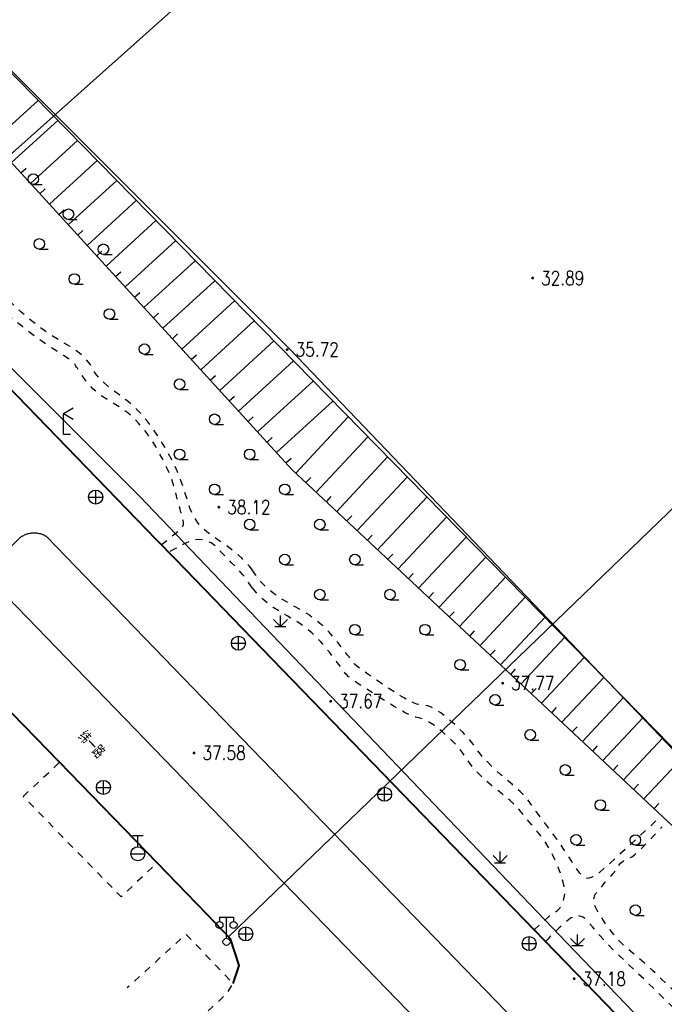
# Model space of a CAD drawing. Extents: x 39508475 to 39522402, y 3783947 to 3795549.
# Tile 248 of 256: x 39521217 to 39521309, y 3788113 to 3788253. Entities that reach past the tile are written whole.
import ezdxf
from ezdxf.enums import TextEntityAlignment as Align

# ---------------------------------------------------------------- set-up
doc = ezdxf.new("R2010")
doc.units = 0
doc.linetypes.add('X6', pattern=[2, 1, -1])
doc.layers.get('0').update_dxf_attribs({"linetype": 'CONTINUOUS'})
doc.layers.add('ASSIST', color=7, linetype='CONTINUOUS', plot=False)
for name, color, linetype in [('DLSS', 4, 'CONTINUOUS'), ('DMTZ', 3, 'CONTINUOUS'), ('GCD', 1, 'CONTINUOUS'), ('JCDL_GXD', 4, 'CONTINUOUS'), ('JCDL_JMDD_F', 231, 'CONTINUOUS'), ('JCDL_JTD_F', 100, 'CONTINUOUS'), ('SXSS', 5, 'CONTINUOUS'), ('ZBTZ', 3, 'CONTINUOUS'), ('ZJ', 7, 'CONTINUOUS'), ('断面线', 2, 'CONTINUOUS')]:
    doc.layers.add(name, color=color, linetype=linetype)
doc.layers.add('TEXTL_ZJ', color=7, linetype='CONTINUOUS', lineweight=0)
doc.styles.add('HZ', font='rs', dxfattribs={"width": 0.8, "bigfont": 'hztxt'})
doc.linetypes.add('1161', pattern='A,0,[149,AAA.SHX,S=0.15,R=0,X=0,Y=0],-1.6', length=1.6)
doc.linetypes.add('X4', pattern='A,0,-1e-09,[149,symbolx.shx,S=0.15,R=0,X=0,Y=0],-1.6', length=1.6)

# ---------------------------------------------------------------- blocks, each defined once
blk = doc.blocks.new('4563000')
at = {"color": 0}
for p, q in [((0, 0), (0, 3)), ((1, 0), (0, 0))]:
    blk.add_line(p, q, dxfattribs=at)
at = {"color": 0, "linetype": 'Continuous', "flags": 128}
for points in [[(0, 3), (1.39, 3.8)], [(0, 3), (1.39, 2.2)]]:
    blk.add_lwpolyline(points, dxfattribs=at)
blk = doc.blocks.new('9330003')
at = {"color": 0}
blk.add_line((0, -0.75), (1.25, -0.75), dxfattribs=at)
blk.add_circle((0, 0), 0.75, dxfattribs=at)
blk = doc.blocks.new('3521000')
at = {"color": 0}
for p, q in [((-1, 3.5), (1, 3.5)), ((0, 0.5), (0, 3.5))]:
    blk.add_line(p, q, dxfattribs=at)
at = {"color": 0, "linetype": 'Continuous', "flags": 128}
for points in [[(-1, 3.5), (-1, 2.9)], [(1, 3.5), (1, 2.9)]]:
    blk.add_lwpolyline(points, dxfattribs=at)
at = {"color": 0}
for centre in [(-1, 2.4), (1, 2.4), (0, 0)]:
    blk.add_circle(centre, 0.5, dxfattribs=at)
blk = doc.blocks.new('5223000')
at = {"color": 0}
for p, q in [((-0.75, 2.6), (0.75, 2.6)), ((0, 1), (0, 2.6)), ((-1, 0), (1, 0))]:
    blk.add_line(p, q, dxfattribs=at)
blk.add_circle((0, 0), 1, dxfattribs=at)
blk = doc.blocks.new('5441000')
at = {"color": 0}
for p, q in [((-1, 0), (1, 0)), ((0, -1), (0, 1))]:
    blk.add_line(p, q, dxfattribs=at)
blk.add_circle((0, 0), 1, dxfattribs=at)
blk = doc.blocks.new('gc124')
for p, q in [((0, 0), (0, 1.6)), ((-1, 1), (0, 0)), ((-0.8, 0), (0.8, 0)), ((0, 0), (1, 1))]:
    blk.add_line(p, q)
blk = doc.blocks.new('gc200')
at = {"const_width": 0.2}
blk.add_lwpolyline([(-0.1, 0, 1), (0.1, 0, 1)], format="xyb", close=True, dxfattribs=at)

msp = doc.modelspace()

# ---------------------------------------------------------------- linework, layer by layer
at = {"layer": 'ASSIST', "linetype": 'X4', "flags": 128}
msp.add_lwpolyline([(39521549.4478, 3787866.94308), (39521485.23082, 3787955.74028), (39521418.15135, 3788036.68452), (39521316.64976, 3788142.38434), (39521202.54916, 3788258.77978), (39521068.85743, 3788396.51837), (39520980.51679, 3788487.63202), (39520896.91066, 3788573.46943), (39520797.87919, 3788675.15176), (39520738.54228, 3788736.60369), (39520681.49925, 3788790.2448)], dxfattribs=at)
at = {"layer": 'DLSS', "linetype": 'Continuous', "lineweight": 40}
for points in [[(39521249.9998, 3788164.77797), (39521239.09351, 3788176.04128), (39521236.30216, 3788178.92401), (39521233.5308, 3788181.78609), (39521170.90981, 3788246.43909), (39521167.46056, 3788250.00009)], [(39521409.57479, 3788000.00009), (39521406.49905, 3788003.17326), (39521405.78975, 3788003.90504), (39521396.79315, 3788013.19333), (39521363.96634, 3788047.08448), (39521362.96819, 3788048.1152), (39521361.38457, 3788049.75046), (39521360.38261, 3788050.78513), (39521329.0848, 3788083.10409), (39521291.81631, 3788121.59258), (39521290.18847, 3788123.27373), (39521249.9998, 3788164.77797)], [(39521247.27381, 3788115.61408), (39521248.15781, 3788118.15809), (39521246.8878, 3788121.98408), (39521243.5158, 3788125.50708), (39521236.4548, 3788132.82209), (39521222.5458, 3788147.14909), (39521210.7008, 3788159.29008)]]:
    msp.add_lwpolyline(points, dxfattribs=at)
at = {"layer": 'DLSS', "linetype": 'X6', "flags": 128}
for points in [[(39521237.03726, 3788178.16484), (39521237.2508, 3788178.33508), (39521239.91452, 3788180.45883), (39521240.03547, 3788180.64498), (39521240.11924, 3788180.79048), (39521240.17062, 3788180.90561), (39521240.19649, 3788181.00262), (39521240.20955, 3788181.09255), (39521240.21278, 3788181.18112), (39521240.20568, 3788181.27648), (39521240.18843, 3788181.38636), (39521240.1675, 3788181.50038), (39521240.1466, 3788181.61129), (39521240.12377, 3788181.72921), (39521240.09719, 3788181.86378), (39521240.06854, 3788182.00095), (39521240.03795, 3788182.12864), (39521240.0024, 3788182.258), (39521239.9592, 3788182.40007), (39521239.91111, 3788182.55472), (39521239.8572, 3788182.73132), (39521239.79195, 3788182.94818), (39521239.7106, 3788183.22096), (39521239.61305, 3788183.56197), (39521239.48698, 3788184.03505), (39521239.31826, 3788184.69525), (39521239.09557, 3788185.5854), (39521238.84895, 3788186.51886), (39521238.59038, 3788187.34168), (39521238.29471, 3788188.12168), (39521237.93923, 3788188.9295), (39521237.55605, 3788189.73801), (39521237.1564, 3788190.52063), (39521236.70157, 3788191.34839), (39521236.15646, 3788192.28936), (39521235.58387, 3788193.22635), (39521235.02584, 3788194.03913), (39521234.43143, 3788194.7935), (39521233.75203, 3788195.55904), (39521233.02666, 3788196.29928), (39521232.25958, 3788196.95864), (39521231.37568, 3788197.59212), (39521230.30748, 3788198.25638), (39521229.25867, 3788198.89604), (39521228.4476, 3788199.43707), (39521227.81797, 3788199.92196), (39521227.30164, 3788200.39684), (39521226.85497, 3788200.85357), (39521226.48691, 3788201.2703), (39521226.16953, 3788201.68269), (39521225.87157, 3788202.1267), (39521225.60159, 3788202.54677), (39521225.38933, 3788202.86924), (39521225.21967, 3788203.11625), (39521225.07473, 3788203.31485), (39521224.95236, 3788203.4808), (39521224.86748, 3788203.60519), (39521224.81522, 3788203.69624), (39521224.7886, 3788203.76433), (39521224.75843, 3788203.83172), (39521224.69281, 3788203.92013), (39521224.58272, 3788204.03955), (39521224.42201, 3788204.19795), (39521224.17616, 3788204.4066), (39521223.74635, 3788204.71478), (39521223.07732, 3788205.15944), (39521222.1294, 3788205.76865), (39521221.14317, 3788206.40363), (39521220.33023, 3788206.94505), (39521219.62882, 3788207.43585), (39521218.96991, 3788207.92226), (39521218.35202, 3788208.38926), (39521217.80469, 3788208.80715), (39521217.28255, 3788209.21096), (39521216.73859, 3788209.63663), (39521216.20351, 3788210.06689), (39521215.71469, 3788210.4879), (39521215.23027, 3788210.93825), (39521214.70805, 3788211.45462), (39521214.19966, 3788211.98789), (39521213.76716, 3788212.50172), (39521213.37636, 3788213.04252), (39521212.99033, 3788213.65497), (39521212.59153, 3788214.27485), (39521212.15277, 3788214.8436), (39521211.62976, 3788215.41015), (39521210.98372, 3788216.02363), (39521210.26945, 3788216.63792), (39521209.4902, 3788217.20752), (39521208.56782, 3788217.782), (39521207.43349, 3788218.41061), (39521206.29056, 3788219.04544), (39521205.33588, 3788219.64326), (39521204.49566, 3788220.25692), (39521203.68866, 3788220.93821), (39521202.92735, 3788221.63789), (39521202.25875, 3788222.32058), (39521201.62797, 3788223.0487), (39521200.97765, 3788223.88171), (39521200.35486, 3788224.70058), (39521199.82743, 3788225.37564), (39521199.35389, 3788225.95816), (39521198.88927, 3788226.50549), (39521198.45836, 3788227.01019), (39521198.11145, 3788227.4326), (39521197.82302, 3788227.80546), (39521197.56371, 3788228.16472), (39521197.30279, 3788228.51476), (39521197.00829, 3788228.85301), (39521196.64994, 3788229.21012), (39521196.20162, 3788229.6155), (39521195.71135, 3788230.02066), (39521195.19544, 3788230.37694), (39521194.60357, 3788230.71364), (39521193.89038, 3788231.06131), (39521193.16597, 3788231.42374), (39521192.53199, 3788231.8158), (39521191.93659, 3788232.27659), (39521191.32543, 3788232.84069), (39521190.73149, 3788233.45673), (39521190.20076, 3788234.11261), (39521189.68882, 3788234.87287), (39521189.15003, 3788235.79528), (39521188.61518, 3788236.72634), (39521188.118, 3788237.51908), (39521187.61514, 3788238.23624), (39521187.06359, 3788238.9455), (39521186.51474, 3788239.61682), (39521186.02206, 3788240.19148), (39521185.54409, 3788240.71525), (39521185.03846, 3788241.23725), (39521184.52441, 3788241.75901), (39521184.0149, 3788242.28191), (39521183.46265, 3788242.85493), (39521182.82323, 3788243.52375), (39521182.1417, 3788244.22744), (39521181.43137, 3788244.93142), (39521180.62347, 3788245.70152), (39521179.65562, 3788246.59923), (39521178.69897, 3788247.49877), (39521177.93314, 3788248.27573), (39521177.3022, 3788248.99268), (39521176.74144, 3788249.7161), (39521176.54092, 3788250.00009)], [(39521249.9998, 3788174.59163), (39521249.61656, 3788175.08879), (39521249.14243, 3788175.61373), (39521248.5538, 3788176.19609), (39521247.90158, 3788176.79507), (39521247.18865, 3788177.38243), (39521246.34339, 3788178.01211), (39521245.30282, 3788178.73528), (39521244.28453, 3788179.44284), (39521243.52292, 3788180.01385), (39521242.96788, 3788180.49049), (39521242.5558, 3788180.92109), (39521242.20119, 3788181.36452), (39521241.86199, 3788181.88939), (39521241.50776, 3788182.55141), (39521241.10904, 3788183.39737), (39521240.41355, 3788185.60819), (39521239.84673, 3788187.2843), (39521239.36616, 3788188.53849), (39521238.9238, 3788189.51108), (39521238.49039, 3788190.36984), (39521238.04344, 3788191.19655), (39521237.54007, 3788192.06584), (39521236.94108, 3788193.04957), (39521236.31855, 3788194.02955), (39521235.72677, 3788194.88473), (39521235.11297, 3788195.68481), (39521234.4258, 3788196.50308), (39521233.70457, 3788197.29938), (39521232.96283, 3788198.01695), (39521232.12959, 3788198.71639), (39521231.1398, 3788199.45949), (39521230.16893, 3788200.17741), (39521229.40674, 3788200.78226), (39521228.7991, 3788201.3213), (39521228.28181, 3788201.84609), (39521227.83854, 3788202.33742), (39521227.5089, 3788202.75081), (39521227.27139, 3788203.11851), (39521227.09852, 3788203.47573), (39521226.92475, 3788203.82888), (39521226.68386, 3788204.18126), (39521226.34781, 3788204.56573), (39521225.89481, 3788205.01309), (39521225.36611, 3788205.48255), (39521224.74578, 3788205.95003), (39521223.96835, 3788206.45908), (39521222.97857, 3788207.05051), (39521221.97444, 3788207.64544), (39521221.14313, 3788208.16763), (39521220.42114, 3788208.65991), (39521219.73781, 3788209.16708), (39521219.10025, 3788209.65924), (39521218.5502, 3788210.09514), (39521218.0434, 3788210.51091), (39521217.53282, 3788210.94399), (39521217.03407, 3788211.37849), (39521216.57176, 3788211.79961), (39521216.10567, 3788212.24559), (39521215.59581, 3788212.75309), (39521215.09664, 3788213.27227), (39521214.6707, 3788213.76213), (39521214.28418, 3788214.26606), (39521213.90071, 3788214.82651), (39521213.50355, 3788215.39554), (39521213.0656, 3788215.93169), (39521212.5426, 3788216.48239), (39521211.8958, 3788217.09408), (39521211.17298, 3788217.72143), (39521210.36448, 3788218.3309), (39521209.38771, 3788218.97799), (39521208.17105, 3788219.71575), (39521206.9503, 3788220.45902), (39521205.95818, 3788221.12681), (39521205.12069, 3788221.77534), (39521204.3538, 3788222.46208), (39521203.65381, 3788223.14783), (39521203.0676, 3788223.7926), (39521202.54972, 3788224.45329), (39521202.05026, 3788225.18575), (39521201.57282, 3788225.90437), (39521201.13762, 3788226.51305), (39521200.70746, 3788227.05965), (39521200.2448, 3788227.59609), (39521199.79452, 3788228.09955), (39521199.41084, 3788228.52231), (39521199.06337, 3788228.89724), (39521198.71936, 3788229.26036), (39521198.37069, 3788229.61731), (39521198.00577, 3788229.96908), (39521197.58917, 3788230.34811), (39521197.08881, 3788230.78509), (39521196.55043, 3788231.23049), (39521195.99106, 3788231.64119), (39521195.3567, 3788232.05273), (39521194.59823, 3788232.50058), (39521193.83446, 3788232.96231), (39521193.1802, 3788233.42597), (39521192.58329, 3788233.93506), (39521191.98781, 3788234.53009), (39521191.4231, 3788235.15833), (39521190.94173, 3788235.79208), (39521190.50555, 3788236.49104), (39521190.07345, 3788237.31063), (39521189.6455, 3788238.13526), (39521189.22487, 3788238.85313), (39521188.77286, 3788239.52258), (39521188.2528, 3788240.20509), (39521187.7215, 3788240.86206), (39521187.2273, 3788241.43555), (39521186.72704, 3788241.97234), (39521186.17797, 3788242.52155), (39521185.61877, 3788243.07028), (39521185.08044, 3788243.60525), (39521184.51438, 3788244.17532), (39521183.87381, 3788244.82708), (39521183.20134, 3788245.50236), (39521182.51551, 3788246.1608), (39521181.75112, 3788246.86255), (39521180.84809, 3788247.66493), (39521179.95822, 3788248.46747), (39521179.2432, 3788249.16976), (39521178.65055, 3788249.82923), (39521178.51657, 3788250.00009)], [(39521249.9998, 3788172.03176), (39521249.89646, 3788172.16032), (39521249.47249, 3788172.77796), (39521249.05829, 3788173.3903), (39521248.63917, 3788173.93742), (39521248.17557, 3788174.46508), (39521247.63081, 3788175.02035), (39521247.06617, 3788175.58009), (39521246.52792, 3788176.12455), (39521245.9679, 3788176.70337), (39521245.33941, 3788177.36393), (39521244.70703, 3788177.98689), (39521244.1324, 3788178.4245), (39521243.56656, 3788178.70245), (39521242.95998, 3788178.85685), (39521242.33332, 3788178.91525), (39521241.69209, 3788178.83266), (39521240.97517, 3788178.58979), (39521240.12638, 3788178.17782), (39521239.32413, 3788177.75406), (39521238.78202, 3788177.46692), (39521238.4707, 3788177.30077), (39521238.3458, 3788177.23208), (39521238.29075, 3788177.1975), (39521238.24176, 3788177.15944), (39521238.19475, 3788177.11406), (39521238.1455, 3788177.05798)], [(39521307.5608, 3788138.79108), (39521303.64629, 3788135.161), (39521300.99311, 3788132.73877), (39521299.45673, 3788131.39706), (39521298.81981, 3788130.93809), (39521298.53407, 3788130.81215), (39521298.31663, 3788130.72116), (39521298.15274, 3788130.65951), (39521298.02421, 3788130.61963), (39521297.89988, 3788130.60074), (39521297.7518, 3788130.61792), (39521297.56417, 3788130.67573), (39521297.3238, 3788130.77608), (39521297.036, 3788130.96878), (39521296.67024, 3788131.37341), (39521296.18597, 3788132.04515), (39521295.55033, 3788133.0218), (39521294.89926, 3788134.03932), (39521294.35705, 3788134.86455), (39521293.88193, 3788135.55884), (39521293.4278, 3788136.19209), (39521292.99713, 3788136.78084), (39521292.61012, 3788137.30799), (39521292.23417, 3788137.81777), (39521291.83599, 3788138.35552), (39521291.44941, 3788138.87599), (39521291.11706, 3788139.32089), (39521290.81233, 3788139.72558), (39521290.5068, 3788140.12808), (39521290.22161, 3788140.50501), (39521289.99326, 3788140.81371), (39521289.80507, 3788141.07741), (39521289.63774, 3788141.3223), (39521289.46392, 3788141.56833), (39521289.25135, 3788141.83628), (39521288.97699, 3788142.15297), (39521288.62181, 3788142.54209), (39521288.20642, 3788142.97271), (39521287.70593, 3788143.44532), (39521287.06658, 3788144.00753), (39521286.24367, 3788144.7011), (39521285.40602, 3788145.40929), (39521284.71127, 3788146.02644), (39521284.10622, 3788146.60274), (39521283.53181, 3788147.19108), (39521282.99777, 3788147.76671), (39521282.54436, 3788148.29526), (39521282.13581, 3788148.82227), (39521281.73342, 3788149.39339), (39521281.33532, 3788149.95754), (39521280.94283, 3788150.45839), (39521280.51973, 3788150.93756), (39521280.0318, 3788151.43808), (39521279.52755, 3788151.93219), (39521279.04316, 3788152.38729), (39521278.53498, 3788152.84272), (39521277.96093, 3788153.33778), (39521277.38753, 3788153.81334), (39521276.8818, 3788154.19549), (39521276.40202, 3788154.5123), (39521275.9048, 3788154.79609), (39521275.42626, 3788155.03866), (39521275.01663, 3788155.20069), (39521274.64329, 3788155.29071), (39521274.27125, 3788155.32196), (39521273.88865, 3788155.35583), (39521273.47565, 3788155.45569), (39521272.99118, 3788155.63628), (39521272.3988, 3788155.90708), (39521271.69974, 3788156.27117), (39521270.81464, 3788156.8021), (39521269.64552, 3788157.56319), (39521268.11292, 3788158.60272), (39521266.6144, 3788159.63442), (39521265.57322, 3788160.36608), (39521264.9296, 3788160.84148), (39521264.5978, 3788161.12109), (39521264.40273, 3788161.31186), (39521264.27258, 3788161.4536), (39521264.2005, 3788161.55552), (39521264.17589, 3788161.62946), (39521264.15431, 3788161.70482), (39521264.09366, 3788161.8121), (39521263.98507, 3788161.96394), (39521263.8228, 3788162.17009), (39521263.60609, 3788162.44122), (39521263.29306, 3788162.83714), (39521262.84657, 3788163.40508), (39521262.23815, 3788164.18105), (39521261.58374, 3788164.99186), (39521260.96449, 3788165.69061), (39521260.32541, 3788166.33343), (39521259.6128, 3788166.98008), (39521258.85236, 3788167.61241), (39521258.0336, 3788168.20144), (39521257.07523, 3788168.79866), (39521255.90506, 3788169.45505), (39521254.73896, 3788170.10826), (39521253.79595, 3788170.69355), (39521253.00617, 3788171.26004), (39521252.2898, 3788171.85809), (39521251.6482, 3788172.44605), (39521251.13924, 3788172.97467), (39521250.72623, 3788173.48847), (39521250.36622, 3788174.03297), (39521250.01112, 3788174.57694), (39521249.9998, 3788174.59163)], [(39521290.18847, 3788123.27373), (39521291.04477, 3788124.04375), (39521291.67077, 3788124.6039), (39521292.1061, 3788124.98932), (39521292.40281, 3788125.24655), (39521292.64092, 3788125.44527), (39521292.85616, 3788125.61097), (39521293.06679, 3788125.75642), (39521293.29133, 3788125.89574), (39521293.50723, 3788126.03501), (39521293.68539, 3788126.18034), (39521293.83934, 3788126.34579), (39521293.98424, 3788126.54415), (39521294.1162, 3788126.75129), (39521294.22158, 3788126.94978), (39521294.30806, 3788127.15745), (39521294.38452, 3788127.39155), (39521294.45069, 3788127.63139), (39521294.49851, 3788127.86063), (39521294.53093, 3788128.09982), (39521294.55194, 3788128.36888), (39521294.56162, 3788128.64306), (39521294.55154, 3788128.90149), (39521294.51914, 3788129.16704), (39521294.4633, 3788129.4621), (39521294.39558, 3788129.76806), (39521294.31856, 3788130.07453), (39521294.22427, 3788130.4102), (39521294.10588, 3788130.80186), (39521293.9695, 3788131.2234), (39521293.80762, 3788131.67133), (39521293.60303, 3788132.18966), (39521293.3413, 3788132.81784), (39521293.06291, 3788133.45779), (39521292.7958, 3788134.02033), (39521292.51592, 3788134.55168), (39521292.20006, 3788135.10011), (39521291.86702, 3788135.64244), (39521291.52261, 3788136.15089), (39521291.13371, 3788136.67021), (39521290.67009, 3788137.24443), (39521290.20731, 3788137.80474), (39521289.82151, 3788138.2718), (39521289.48296, 3788138.68164), (39521289.15883, 3788139.07397), (39521288.8605, 3788139.4348), (39521288.61881, 3788139.72631), (39521288.41582, 3788139.97006), (39521288.23106, 3788140.19073), (39521288.04049, 3788140.41125), (39521287.8157, 3788140.65445), (39521287.53284, 3788140.94494), (39521287.17191, 3788141.3042), (39521286.75619, 3788141.70031), (39521286.2676, 3788142.12917), (39521285.6545, 3788142.63354), (39521284.87337, 3788143.25128), (39521284.07856, 3788143.88508), (39521283.41409, 3788144.4498), (39521282.82856, 3788144.99256), (39521282.2654, 3788145.56191), (39521281.73683, 3788146.13017), (39521281.28116, 3788146.66889), (39521280.8618, 3788147.22597), (39521280.43976, 3788147.84815), (39521280.02498, 3788148.4618), (39521279.63284, 3788148.98682), (39521279.22856, 3788149.46503), (39521278.77814, 3788149.94126), (39521278.32397, 3788150.39685), (39521277.90567, 3788150.7975), (39521277.48707, 3788151.17617), (39521277.03203, 3788151.56721), (39521276.57714, 3788151.94184), (39521276.15909, 3788152.25887), (39521275.74183, 3788152.54322), (39521275.28925, 3788152.82191), (39521274.84426, 3788153.07384), (39521274.45546, 3788153.2577), (39521274.09115, 3788153.38509), (39521273.71799, 3788153.4713), (39521273.33065, 3788153.56166), (39521272.91308, 3788153.7047), (39521272.42379, 3788153.91807), (39521271.82594, 3788154.2149), (39521271.1192, 3788154.59476), (39521270.22094, 3788155.11995), (39521269.03152, 3788155.85149), (39521267.47025, 3788156.83692), (39521265.93701, 3788157.81743), (39521264.85289, 3788158.53047), (39521264.15337, 3788159.02075), (39521263.74889, 3788159.3475), (39521263.48174, 3788159.59348), (39521263.29799, 3788159.78039), (39521263.18732, 3788159.92087), (39521263.13463, 3788160.03057), (39521263.08673, 3788160.14208), (39521262.99407, 3788160.28939), (39521262.84432, 3788160.48918), (39521262.62887, 3788160.75475), (39521262.36384, 3788161.08028), (39521262.02787, 3788161.50524), (39521261.58375, 3788162.07752), (39521261.00131, 3788162.83537), (39521260.37951, 3788163.62272), (39521259.78757, 3788164.30577), (39521259.17263, 3788164.9398), (39521258.4833, 3788165.58329), (39521257.75074, 3788166.21284), (39521256.97342, 3788166.79454), (39521256.07504, 3788167.37881), (39521254.98715, 3788168.01594), (39521253.90122, 3788168.65162), (39521253.01017, 3788169.23046), (39521252.24671, 3788169.80191), (39521251.53521, 3788170.41588), (39521250.88512, 3788171.02818), (39521250.35226, 3788171.59334), (39521249.9998, 3788172.03176)], [(39521217.33781, 3788142.28709), (39521222.5458, 3788147.14909), (39521236.4548, 3788132.82209), (39521231.3048, 3788127.97608), (39521217.33781, 3788142.28709)], [(39521361.38457, 3788049.75046), (39521363.17214, 3788051.50441), (39521364.4477, 3788052.7914), (39521365.28846, 3788053.69344), (39521365.80002, 3788054.31761), (39521366.17926, 3788054.82124), (39521366.5231, 3788055.27058), (39521366.86077, 3788055.70317), (39521367.22192, 3788056.15764), (39521367.54518, 3788056.60373), (39521367.74059, 3788057.00485), (39521367.81593, 3788057.39479), (39521367.7868, 3788057.80808), (39521367.68573, 3788058.21451), (39521367.49087, 3788058.57868), (39521367.17632, 3788058.93116), (39521366.72398, 3788059.30327), (39521366.22973, 3788059.66679), (39521365.75775, 3788059.987), (39521365.26576, 3788060.29027), (39521364.7128, 3788060.60408), (39521364.11941, 3788060.89591), (39521363.47561, 3788061.11661), (39521362.71711, 3788061.28097), (39521361.78709, 3788061.40747), (39521360.84271, 3788061.53884), (39521360.03033, 3788061.72151), (39521359.28485, 3788061.97674), (39521358.5368, 3788062.32109), (39521357.81918, 3788062.70137), (39521357.18801, 3788063.09153), (39521356.59136, 3788063.52884), (39521355.9751, 3788064.04752), (39521355.36367, 3788064.58587), (39521354.78519, 3788065.09708), (39521354.18829, 3788065.6267), (39521353.52281, 3788066.21908), (39521352.8469, 3788066.83328), (39521352.21085, 3788067.44483), (39521351.55847, 3788068.11066), (39521350.83466, 3788068.88418), (39521350.11321, 3788069.66188), (39521349.46968, 3788070.34346), (39521348.85032, 3788070.98471), (39521348.1998, 3788071.64409), (39521347.5618, 3788072.28649), (39521346.98946, 3788072.86398), (39521346.43465, 3788073.4252), (39521345.84813, 3788074.01986), (39521345.26552, 3788074.60716), (39521344.72538, 3788075.14074), (39521344.18071, 3788075.66605), (39521343.5848, 3788076.22909), (39521342.9815, 3788076.78004), (39521342.40905, 3788077.25991), (39521341.81647, 3788077.70772), (39521341.15411, 3788078.16457), (39521340.50493, 3788078.62912), (39521339.96189, 3788079.10582), (39521339.48292, 3788079.64021), (39521339.02181, 3788080.27409), (39521338.59107, 3788080.9559), (39521338.22618, 3788081.6703), (39521337.89844, 3788082.48674), (39521337.57672, 3788083.46801), (39521337.28679, 3788084.43236), (39521337.07843, 3788085.18525), (39521336.93886, 3788085.7797), (39521336.8508, 3788086.27908), (39521336.80037, 3788086.71513), (39521336.8021, 3788087.07176), (39521336.86043, 3788087.37576), (39521336.97612, 3788087.6574), (39521337.0863, 3788087.92699), (39521337.12394, 3788088.18574), (39521337.08663, 3788088.45694), (39521336.97681, 3788088.76308), (39521336.81585, 3788089.07193), (39521336.58648, 3788089.35331), (39521336.26165, 3788089.63125), (39521335.82054, 3788089.93004), (39521335.36725, 3788090.22459), (39521334.9967, 3788090.48662), (39521334.68102, 3788090.73794), (39521334.3888, 3788091.00109), (39521334.12015, 3788091.25875), (39521333.89298, 3788091.48946), (39521333.68946, 3788091.71256), (39521333.49023, 3788091.94791), (39521333.2922, 3788092.17991), (39521333.09319, 3788092.39046), (39521332.87452, 3788092.59747), (39521332.6188, 3788092.81908), (39521332.35724, 3788093.03279), (39521332.11664, 3788093.21009), (39521331.87623, 3788093.36457), (39521331.61523, 3788093.51131), (39521331.34261, 3788093.6658), (39521331.05857, 3788093.84942), (39521330.73562, 3788094.08173), (39521330.34881, 3788094.37909), (39521329.91578, 3788094.72255), (39521329.41923, 3788095.12799), (39521328.80754, 3788095.63837), (39521328.03662, 3788096.28984), (39521327.25037, 3788096.96758), (39521326.58115, 3788097.57665), (39521325.976, 3788098.16834), (39521325.3778, 3788098.79508), (39521324.81039, 3788099.42228), (39521324.32087, 3788100.01569), (39521323.86989, 3788100.628), (39521323.41557, 3788101.31068), (39521322.9606, 3788101.99741), (39521322.5072, 3788102.62496), (39521322.01314, 3788103.24714), (39521321.43881, 3788103.91808), (39521320.83459, 3788104.59763), (39521320.22831, 3788105.2521), (39521319.56313, 3788105.9406), (39521318.78605, 3788106.72002), (39521318.01607, 3788107.47995), (39521317.37753, 3788108.09527), (39521316.82153, 3788108.61161), (39521316.2938, 3788109.08108), (39521315.80121, 3788109.50365), (39521315.37719, 3788109.84386), (39521314.98773, 3788110.12675), (39521314.59658, 3788110.38109), (39521314.21558, 3788110.62681), (39521313.86421, 3788110.87733), (39521313.51207, 3788111.15644), (39521313.1288, 3788111.48609), (39521312.75038, 3788111.8264), (39521312.41644, 3788112.14556), (39521312.09942, 3788112.47166), (39521311.77065, 3788112.83234), (39521311.44122, 3788113.19724), (39521311.12176, 3788113.5392), (39521310.78322, 3788113.88828), (39521310.3978, 3788114.27409), (39521310.00596, 3788114.66174), (39521309.64326, 3788115.01769), (39521309.27821, 3788115.3726), (39521308.87944, 3788115.75723), (39521308.46776, 3788116.15253), (39521308.05419, 3788116.54758), (39521307.59992, 3788116.97926), (39521307.0688, 3788117.48209), (39521306.4937, 3788118.01711), (39521305.87422, 3788118.56968), (39521305.14884, 3788119.19288), (39521304.26293, 3788119.9352), (39521303.37931, 3788120.68874), (39521302.66252, 3788121.35407), (39521302.05925, 3788121.98614), (39521301.5088, 3788122.64208), (39521300.99635, 3788123.29609), (39521300.53579, 3788123.92095), (39521300.08836, 3788124.57267), (39521299.61439, 3788125.30549), (39521299.18426, 3788126.01577), (39521298.90147, 3788126.58286), (39521298.75165, 3788127.048), (39521298.7118, 3788127.45909), (39521298.73083, 3788127.82645), (39521298.80214, 3788128.12734), (39521298.93668, 3788128.38441), (39521299.14127, 3788128.62321), (39521299.36178, 3788128.85182), (39521299.55609, 3788129.07068), (39521299.74021, 3788129.29943), (39521299.9308, 3788129.55709), (39521300.124, 3788129.81747), (39521300.31788, 3788130.05646), (39521300.53063, 3788130.29465), (39521300.77918, 3788130.55268), (39521301.02664, 3788130.80676), (39521301.23527, 3788131.03015), (39521301.4214, 3788131.2412), (39521301.60281, 3788131.45909), (39521301.7717, 3788131.67133), (39521301.91081, 3788131.86115), (39521302.0307, 3788132.04445), (39521302.1432, 3788132.23758), (39521302.25667, 3788132.42641), (39521302.38025, 3788132.59362), (39521302.52633, 3788132.75306), (39521302.70581, 3788132.91909), (39521302.895, 3788133.07454), (39521303.07756, 3788133.19424), (39521303.27, 3788133.28644), (39521303.4882, 3788133.3612), (39521303.71688, 3788133.44231), (39521303.9487, 3788133.55838), (39521304.20558, 3788133.72313), (39521304.50781, 3788133.94709), (39521304.93942, 3788134.32271), (39521305.68225, 3788135.05702), (39521306.83122, 3788136.24806), (39521308.4548, 3788137.96409)], [(39521360.38261, 3788050.78513), (39521362.2782, 3788052.67218), (39521363.593, 3788054.0047), (39521364.40225, 3788054.86175), (39521364.81416, 3788055.35339), (39521365.06786, 3788055.69212), (39521365.28289, 3788055.97488), (39521365.47619, 3788056.22351), (39521365.6661, 3788056.46207), (39521365.8303, 3788056.69105), (39521365.92705, 3788056.90369), (39521365.95986, 3788057.11852), (39521365.93642, 3788057.35393), (39521365.87415, 3788057.58625), (39521365.76116, 3788057.78946), (39521365.58272, 3788057.98018), (39521365.32838, 3788058.17582), (39521365.04369, 3788058.36997), (39521364.75123, 3788058.55511), (39521364.42303, 3788058.7478), (39521364.03346, 3788058.96412), (39521363.5819, 3788059.17935), (39521363.02089, 3788059.36798), (39521362.28901, 3788059.54545), (39521361.336, 3788059.72793), (39521360.35401, 3788059.92485), (39521359.51333, 3788060.15653), (39521358.74695, 3788060.44746), (39521357.98305, 3788060.81829), (39521357.24772, 3788061.22298), (39521356.58864, 3788061.64105), (39521355.95046, 3788062.11269), (39521355.27648, 3788062.67457), (39521354.60668, 3788063.25783), (39521353.98421, 3788063.80976), (39521353.35477, 3788064.37938), (39521352.66452, 3788065.01455), (39521351.96917, 3788065.67297), (39521351.32058, 3788066.32992), (39521350.66197, 3788067.04666), (39521349.9372, 3788067.88058), (39521349.21845, 3788068.71562), (39521348.58243, 3788069.43662), (39521347.97649, 3788070.10159), (39521347.346, 3788070.77222), (39521346.73407, 3788071.41811), (39521346.1978, 3788071.99014), (39521345.6933, 3788072.53573), (39521345.17456, 3788073.104), (39521344.65584, 3788073.6624), (39521344.15137, 3788074.17091), (39521343.61518, 3788074.67298), (39521343.00336, 3788075.21245), (39521342.36851, 3788075.73643), (39521341.74586, 3788076.18034), (39521341.07821, 3788076.57908), (39521340.3113, 3788076.97053), (39521339.5516, 3788077.37479), (39521338.91103, 3788077.82164), (39521338.33951, 3788078.35632), (39521337.78242, 3788079.01837), (39521337.25317, 3788079.75678), (39521336.78617, 3788080.57826), (39521336.34287, 3788081.56639), (39521335.8832, 3788082.79389), (39521335.46634, 3788083.9982), (39521335.1838, 3788084.89922), (39521335.0202, 3788085.55629), (39521334.95239, 3788086.04466), (39521334.93846, 3788086.44286), (39521334.97718, 3788086.76132), (39521335.07649, 3788087.02326), (39521335.24039, 3788087.25559), (39521335.40038, 3788087.47361), (39521335.48508, 3788087.68181), (39521335.49622, 3788087.89884), (39521335.44033, 3788088.14279), (39521335.34535, 3788088.38303), (39521335.20967, 3788088.58613), (39521335.01728, 3788088.76805), (39521334.75585, 3788088.94608), (39521334.47297, 3788089.12644), (39521334.20003, 3788089.31705), (39521333.91234, 3788089.53657), (39521333.58616, 3788089.80178), (39521333.23602, 3788090.08708), (39521332.85834, 3788090.38207), (39521332.41554, 3788090.71512), (39521331.87433, 3788091.1121), (39521331.31251, 3788091.52498), (39521330.79233, 3788091.91774), (39521330.2686, 3788092.32542), (39521329.69633, 3788092.78211), (39521329.10921, 3788093.25294), (39521328.52969, 3788093.71373), (39521327.90423, 3788094.20671), (39521327.18228, 3788094.77204), (39521326.45689, 3788095.35193), (39521325.81853, 3788095.89963), (39521325.21467, 3788096.46368), (39521324.59054, 3788097.09156), (39521323.98452, 3788097.73502), (39521323.4487, 3788098.35754), (39521322.93875, 3788099.01559), (39521322.40867, 3788099.76332), (39521321.88098, 3788100.51503), (39521321.38004, 3788101.18805), (39521320.86123, 3788101.83882), (39521320.28109, 3788102.52524), (39521319.68817, 3788103.21015), (39521319.12137, 3788103.85528), (39521318.52987, 3788104.51765), (39521317.86444, 3788105.25316), (39521317.20561, 3788105.96906), (39521316.63885, 3788106.55777), (39521316.11876, 3788107.06387), (39521315.59687, 3788107.53734), (39521315.09648, 3788107.96806), (39521314.65712, 3788108.31358), (39521314.24274, 3788108.59922), (39521313.81563, 3788108.85417), (39521313.39486, 3788109.10246), (39521313.00421, 3788109.36302), (39521312.60966, 3788109.66122), (39521312.17742, 3788110.01997), (39521311.75351, 3788110.38901), (39521311.39027, 3788110.72589), (39521311.05872, 3788111.05944), (39521310.72781, 3788111.41873), (39521310.38219, 3788111.79723), (39521309.99538, 3788112.20292), (39521309.52784, 3788112.67595), (39521308.94531, 3788113.25206), (39521308.26145, 3788113.91998), (39521307.41333, 3788114.73782), (39521306.30823, 3788115.7943), (39521304.87016, 3788117.16258), (39521303.42794, 3788118.53715), (39521302.30725, 3788119.61722), (39521301.42972, 3788120.47957), (39521300.70112, 3788121.21521), (39521300.06037, 3788121.88099), (39521299.51275, 3788122.481), (39521299.01472, 3788123.06594), (39521298.51951, 3788123.68746), (39521298.05953, 3788124.26101), (39521297.69383, 3788124.6658), (39521297.39597, 3788124.92582), (39521297.13507, 3788125.0745), (39521296.90436, 3788125.16995), (39521296.71985, 3788125.23002), (39521296.56808, 3788125.25743), (39521296.43346, 3788125.25703), (39521296.29932, 3788125.24049), (39521296.14933, 3788125.2073), (39521295.96819, 3788125.15301), (39521295.7426, 3788125.0745), (39521295.48115, 3788124.9545), (39521295.16534, 3788124.74432), (39521294.7612, 3788124.41694), (39521294.2405, 3788123.95296), (39521293.7229, 3788123.48042), (39521293.33038, 3788123.12088), (39521293.03651, 3788122.85), (39521292.80844, 3788122.63767), (39521292.59981, 3788122.43728), (39521292.37897, 3788122.21126), (39521292.12429, 3788121.93637), (39521291.81631, 3788121.59258)], [(39521239.32612, 3788107.62201), (39521246.3668, 3788114.16308), (39521247.27181, 3788115.61208), (39521240.5588, 3788122.64109), (39521232.17623, 3788114.99048)]]:
    msp.add_lwpolyline(points, dxfattribs=at)
at = {"layer": 'DMTZ', "linetype": 'Continuous'}
for p, q in [((39521212.98794, 3788235.59201), (39521219.47165, 3788241.51693)), ((39521215.68627, 3788232.6392), (39521222.2735, 3788238.65873)), ((39521218.38459, 3788229.6864), (39521225.07535, 3788235.80053)), ((39521221.08291, 3788226.7336), (39521227.8772, 3788232.94233)), ((39521217.03543, 3788231.1628), (39521217.77363, 3788231.83738)), ((39521223.78124, 3788223.78079), (39521230.67905, 3788230.08413)), ((39521219.73375, 3788228.21), (39521220.47195, 3788228.88458)), ((39521226.47956, 3788220.82799), (39521233.48089, 3788227.22593)), ((39521222.43207, 3788225.25719), (39521223.17028, 3788225.93177)), ((39521229.17788, 3788217.87518), (39521236.28274, 3788224.36773)), ((39521225.1304, 3788222.30439), (39521225.8686, 3788222.97897)), ((39521231.87621, 3788214.92238), (39521239.08459, 3788221.50953)), ((39521227.82872, 3788219.35159), (39521228.56692, 3788220.02617)), ((39521234.57453, 3788211.96958), (39521241.88644, 3788218.65133)), ((39521230.52705, 3788216.39878), (39521231.26525, 3788217.07336)), ((39521237.27285, 3788209.01677), (39521244.68829, 3788215.79313)), ((39521233.22537, 3788213.44598), (39521233.96357, 3788214.12056)), ((39521239.97118, 3788206.06397), (39521247.49014, 3788212.93493)), ((39521235.92369, 3788210.49317), (39521236.66189, 3788211.16776)), ((39521242.6695, 3788203.11117), (39521250.29199, 3788210.07673)), ((39521238.62202, 3788207.54037), (39521239.36022, 3788208.21495)), ((39521245.36783, 3788200.15836), (39521253.09384, 3788207.21853)), ((39521241.32034, 3788204.58757), (39521242.05854, 3788205.26215)), ((39521248.06615, 3788197.20556), (39521255.89568, 3788204.36033)), ((39521244.01866, 3788201.63476), (39521244.75686, 3788202.30934)), ((39521250.76447, 3788194.25275), (39521258.69753, 3788201.50212)), ((39521246.71699, 3788198.68196), (39521247.45519, 3788199.35654)), ((39521253.4628, 3788191.29995), (39521261.49938, 3788198.64392)), ((39521249.41531, 3788195.72916), (39521250.15351, 3788196.40374)), ((39521256.20353, 3788188.38905), (39521263.70123, 3788196.39779)), ((39521252.11363, 3788192.77635), (39521252.85184, 3788193.45093)), ((39521259.12358, 3788185.65532), (39521266.50394, 3788193.53872)), ((39521254.81196, 3788189.82355), (39521255.55016, 3788190.49813)), ((39521262.04364, 3788182.92159), (39521269.30664, 3788190.67964)), ((39521257.66356, 3788187.02218), (39521258.34699, 3788187.7522)), ((39521264.9637, 3788180.18787), (39521272.10935, 3788187.82056)), ((39521260.58361, 3788184.28846), (39521261.26704, 3788185.01847)), ((39521267.88376, 3788177.45414), (39521274.91206, 3788184.96149)), ((39521263.50367, 3788181.55473), (39521264.1871, 3788182.28474)), ((39521270.80382, 3788174.72041), (39521277.71476, 3788182.10241)), ((39521266.42373, 3788178.821), (39521267.10716, 3788179.55102)), ((39521273.72387, 3788171.98669), (39521280.51747, 3788179.24334)), ((39521269.34379, 3788176.08728), (39521270.02722, 3788176.81729)), ((39521276.64393, 3788169.25296), (39521283.32018, 3788176.38426)), ((39521272.26385, 3788173.35355), (39521272.94728, 3788174.08356)), ((39521279.56399, 3788166.51923), (39521286.12289, 3788173.52518)), ((39521275.1839, 3788170.61982), (39521275.86734, 3788171.34984)), ((39521282.48405, 3788163.78551), (39521288.92559, 3788170.66611)), ((39521278.10396, 3788167.8861), (39521278.78739, 3788168.61611)), ((39521285.40411, 3788161.05178), (39521291.7283, 3788167.80703)), ((39521281.02402, 3788165.15237), (39521281.70745, 3788165.88238)), ((39521288.32417, 3788158.31805), (39521294.53101, 3788164.94795)), ((39521283.94408, 3788162.41864), (39521284.62751, 3788163.14866)), ((39521291.24422, 3788155.58433), (39521297.33371, 3788162.08888)), ((39521286.86414, 3788159.68492), (39521287.54757, 3788160.41493)), ((39521294.16428, 3788152.8506), (39521300.13642, 3788159.2298)), ((39521289.78419, 3788156.95119), (39521290.46763, 3788157.6812)), ((39521297.08434, 3788150.11687), (39521302.93913, 3788156.37073)), ((39521292.70425, 3788154.21746), (39521293.38768, 3788154.94748)), ((39521300.0044, 3788147.38315), (39521305.74183, 3788153.51165)), ((39521295.62431, 3788151.48374), (39521296.30774, 3788152.21375)), ((39521302.92446, 3788144.64942), (39521308.54454, 3788150.65257)), ((39521298.54437, 3788148.75001), (39521299.2278, 3788149.48003)), ((39521305.84451, 3788141.91569), (39521311.34725, 3788147.7935)), ((39521301.46443, 3788146.01628), (39521302.14786, 3788146.7463)), ((39521304.38448, 3788143.28256), (39521305.06792, 3788144.01257)), ((39521307.30454, 3788140.54883), (39521307.98797, 3788141.27885))]:
    msp.add_line(p, q, dxfattribs=at)
at = {"layer": 'DMTZ', "linetype": 'Continuous', "flags": 128}
msp.add_lwpolyline([(39520677.87565, 3788785.49935), (39520720.06874, 3788747.52851), (39520726.5188, 3788736.36188), (39520790.34036, 3788669.68692), (39520837.33894, 3788626.33244), (39520854.61578, 3788608.44736), (39520890.23807, 3788570.30133), (39520974.22308, 3788482.27206), (39521063.71174, 3788391.91138), (39521136.52845, 3788313.12938), (39521192.9243, 3788257.54786), (39521255.64507, 3788188.91187), (39521311.50407, 3788136.61728), (39521366.22653, 3788079.29295), (39521408.49247, 3788034.15056), (39521475.99845, 3787954.88341), (39521547.36618, 3787862.12084)], dxfattribs=at)
at = {"layer": 'SXSS', "linetype": 'Continuous', "flags": 128}
for points in [[(39521641.88913, 3787760.50927), (39521597.24579, 3787804.62483), (39521549.70969, 3787867.1559), (39521484.86781, 3787955.21569), (39521418.42711, 3788036.56955), (39521349.81874, 3788107.55738), (39521316.47686, 3788142.16152), (39521255.3637, 3788206.05306), (39521203.09908, 3788258.31587), (39521069.47913, 3788396.50558), (39520980.52946, 3788487.82035), (39520897.06155, 3788573.71043), (39520797.87039, 3788675.44174), (39520738.41074, 3788737.00611), (39520681.3545, 3788790.38974)], [(39521620.80243, 3787739.17031), (39521574.64848, 3787784.77863), (39521525.68826, 3787849.18304), (39521461.15631, 3787936.82193), (39521395.98431, 3788016.62233), (39521328.23112, 3788086.72531), (39521294.83534, 3788121.3854), (39521233.91496, 3788185.07539), (39521181.70775, 3788237.28079), (39521047.95082, 3788375.61216), (39520959.02742, 3788466.89997), (39520875.5645, 3788552.78491), (39520776.341, 3788654.54938), (39520717.3596, 3788715.61857), (39520660.85806, 3788768.48321)]]:
    msp.add_lwpolyline(points, dxfattribs=at)
at = {"layer": 'ZBTZ', "linetype": '1161', "flags": 128}
for points in [[(39521249.9998, 3788149.01526), (39521220.6528, 3788179.32109), (39521220.53972, 3788179.3891), (39521220.42381, 3788179.45218), (39521220.30548, 3788179.5106), (39521220.18493, 3788179.56427), (39521220.06233, 3788179.6131), (39521219.93789, 3788179.65702), (39521219.8118, 3788179.69595), (39521219.68426, 3788179.72984), (39521219.55548, 3788179.75863), (39521219.42565, 3788179.78227), (39521219.29499, 3788179.80073), (39521219.16369, 3788179.81398), (39521219.03197, 3788179.822), (39521218.90004, 3788179.82477), (39521218.8558, 3788179.82409), (39521218.7681, 3788179.82229), (39521218.63636, 3788179.81457), (39521218.50504, 3788179.80162), (39521218.37433, 3788179.78345), (39521218.24445, 3788179.76009), (39521218.1156, 3788179.73159), (39521217.98799, 3788179.69799), (39521217.86181, 3788179.65934), (39521217.73727, 3788179.6157), (39521217.61457, 3788179.56714), (39521217.49389, 3788179.51375), (39521217.37544, 3788179.45559), (39521217.25939, 3788179.39277), (39521217.14593, 3788179.32538), (39521217.03524, 3788179.25353), (39521216.92749, 3788179.17734), (39521216.82286, 3788179.09692), (39521216.7218, 3788179.01208), (39521213.7798, 3788176.07908), (39521213.70115, 3788175.97297), (39521213.62707, 3788175.86362), (39521213.55733, 3788175.75144), (39521213.49203, 3788175.63663), (39521213.43127, 3788175.51935), (39521213.37515, 3788175.39978), (39521213.32375, 3788175.2781), (39521213.27715, 3788175.15451), (39521213.23543, 3788175.02919), (39521213.19864, 3788174.90233), (39521213.16684, 3788174.77412), (39521213.14009, 3788174.64478), (39521213.11841, 3788174.51448), (39521213.10186, 3788174.38344), (39521213.09044, 3788174.25185), (39521213.0878, 3788174.20009), (39521213.08419, 3788174.11991), (39521213.0831, 3788173.98783), (39521213.08718, 3788173.8558), (39521213.09642, 3788173.72404), (39521213.11082, 3788173.59274), (39521213.13034, 3788173.46211), (39521213.15496, 3788173.33233), (39521213.18464, 3788173.20363), (39521213.21933, 3788173.07618), (39521213.25899, 3788172.95019), (39521213.30354, 3788172.82584), (39521213.35293, 3788172.70334), (39521213.40707, 3788172.58286), (39521213.46589, 3788172.46459), (39521213.52929, 3788172.34871), (39521213.59717, 3788172.23541), (39521213.6698, 3788172.12509), (39521249.9998, 3788134.61786)], [(39521249.9998, 3788134.61786), (39521324.9848, 3788057.20309), (39521325.09983, 3788057.13811), (39521325.2174, 3788057.07784), (39521325.33715, 3788057.02202), (39521325.45891, 3788056.97073), (39521325.5825, 3788056.92403), (39521325.70775, 3788056.882), (39521325.8345, 3788056.84469), (39521325.96255, 3788056.81215), (39521326.09173, 3788056.78444), (39521326.22185, 3788056.76158), (39521326.35274, 3788056.74361), (39521326.48422, 3788056.73056), (39521326.61609, 3788056.72244), (39521326.74817, 3788056.71927), (39521326.88028, 3788056.72105), (39521326.92281, 3788056.72309), (39521327.01222, 3788056.72778), (39521327.14383, 3788056.73944), (39521327.2749, 3788056.75603), (39521327.40526, 3788056.77751), (39521327.53473, 3788056.80387), (39521327.66311, 3788056.83505), (39521327.79024, 3788056.87103), (39521327.91593, 3788056.91174), (39521328.04001, 3788056.95713), (39521328.1623, 3788057.00714), (39521328.28263, 3788057.06169), (39521328.40083, 3788057.12071), (39521328.51674, 3788057.18412), (39521328.63019, 3788057.25183), (39521328.7408, 3788057.32408), (39521332.09081, 3788060.65508), (39521332.1651, 3788060.76581), (39521332.2345, 3788060.87968), (39521332.29926, 3788060.99625), (39521332.35927, 3788061.11533), (39521332.41445, 3788061.23673), (39521332.46469, 3788061.36026), (39521332.50992, 3788061.4857), (39521332.55006, 3788061.61287), (39521332.58506, 3788061.74155), (39521332.61485, 3788061.87153), (39521332.63938, 3788062.0026), (39521332.65861, 3788062.13456), (39521332.67217, 3788062.26563), (39521332.68108, 3788062.40026), (39521332.68428, 3788062.53357), (39521332.68211, 3788062.6669), (39521332.67458, 3788062.80004), (39521332.66169, 3788062.93277), (39521332.64347, 3788063.06487), (39521332.61995, 3788063.19613), (39521332.59116, 3788063.32634), (39521332.55716, 3788063.45528), (39521332.518, 3788063.58275), (39521332.47374, 3788063.70854), (39521332.42445, 3788063.83245), (39521332.3698, 3788063.95408), (39521249.9998, 3788149.01526)]]:
    msp.add_lwpolyline(points, dxfattribs=at)
at = {"layer": '断面线', "linetype": 'Continuous', "flags": 128}
for points in [[(39521328.44211, 3788333.05515), (39521252.13881, 3788266.47347), (39521174.18761, 3788196.91246)], [(39521349.90105, 3788221.27182), (39521321.3387, 3788194.32816), (39521246.62318, 3788122.26055)]]:
    msp.add_lwpolyline(points, dxfattribs=at)

# ---------------------------------------------------------------- block references
at = {"layer": 'GCD', "linetype": 'Continuous'}
ref = msp.add_blockref('gc200', (39521289.984, 3788216.185, 32.885), dxfattribs=at)
ref.add_attrib('height', '32.89', dxfattribs={"linetype": 'Continuous', "height": 2, "style": 'HZ', "width": 0.8}).set_placement((39521291.184, 3788216.185, 32.885), align=Align.MIDDLE_LEFT)
ref = msp.add_blockref('gc200', (39521254.982, 3788205.987, 35.72), dxfattribs=at)
ref.add_attrib('height', '35.72', dxfattribs={"linetype": 'Continuous', "height": 2, "style": 'HZ', "width": 0.8}).set_placement((39521256.182, 3788205.987, 35.72), align=Align.MIDDLE_LEFT)
ref = msp.add_blockref('gc200', (39521245.244, 3788183.522, 38.118), dxfattribs=at)
ref.add_attrib('height', '38.12', dxfattribs={"linetype": 'Continuous', "height": 2, "style": 'HZ', "width": 0.8}).set_placement((39521246.444, 3788183.522, 38.118), align=Align.MIDDLE_LEFT)
ref = msp.add_blockref('gc200', (39521285.7185, 3788158.428, 37.77), dxfattribs=at)
ref.add_attrib('height', '37.77', dxfattribs={"linetype": 'Continuous', "height": 2, "style": 'HZ', "width": 0.8}).set_placement((39521286.9185, 3788158.428, 37.77), align=Align.MIDDLE_LEFT)
ref = msp.add_blockref('gc200', (39521261.195, 3788155.845, 37.67), dxfattribs=at)
ref.add_attrib('height', '37.67', dxfattribs={"linetype": 'Continuous', "height": 2, "style": 'HZ', "width": 0.8}).set_placement((39521262.395, 3788155.845, 37.67), align=Align.MIDDLE_LEFT)
ref = msp.add_blockref('gc200', (39521241.7088, 3788148.485, 37.58), dxfattribs=at)
ref.add_attrib('height', '37.58', dxfattribs={"linetype": 'Continuous', "height": 2, "style": 'HZ', "width": 0.8}).set_placement((39521242.9088, 3788148.485, 37.58), align=Align.MIDDLE_LEFT)
ref = msp.add_blockref('gc200', (39521295.906, 3788116.295, 37.18), dxfattribs=at)
ref.add_attrib('height', '37.18', dxfattribs={"linetype": 'Continuous', "height": 2, "style": 'HZ', "width": 0.8}).set_placement((39521297.106, 3788116.295, 37.18), align=Align.MIDDLE_LEFT)
at = {"layer": 'JCDL_GXD'}
for name, p in [('5441000', (39521227.6858, 3788184.96409)), ('5441000', (39521248.0338, 3788164.12109)), ('5441000', (39521228.78581, 3788143.57209)), ('5441000', (39521268.87181, 3788142.58609)), ('5223000', (39521233.69981, 3788134.11308)), ('5441000', (39521249.0848, 3788122.68009)), ('5441000', (39521289.48681, 3788121.29608))]:
    msp.add_blockref(name, p, dxfattribs=at)
at = {"layer": 'JCDL_JMDD_F'}
msp.add_blockref('3521000', (39521246.3368, 3788121.55208), dxfattribs=at)
at = {"layer": 'JCDL_JTD_F'}
msp.add_blockref('4563000', (39521223.0978, 3788193.88609), dxfattribs=at)
at = {"layer": 'ZBTZ'}
for p in [(39521218.79985, 3788230.29007), (39521223.7991, 3788225.29082), (39521219.64532, 3788221.05371), (39521228.79835, 3788220.29156), (39521224.64457, 3788216.05445), (39521229.6438, 3788211.05523), (39521234.64302, 3788206.05601), (39521239.64227, 3788201.05676), (39521244.64152, 3788196.05751), (39521239.64227, 3788191.05825), (39521249.64077, 3788191.05825), (39521244.64152, 3788186.059), (39521254.64003, 3788186.059), (39521249.64077, 3788181.05975), (39521259.63928, 3788181.05976), (39521254.64003, 3788176.06051), (39521264.63853, 3788176.06051), (39521259.63928, 3788171.06126), (39521269.63777, 3788171.06126), (39521264.63853, 3788166.06201), (39521274.63699, 3788166.06204), (39521279.63624, 3788161.06279), (39521284.63548, 3788156.06356), (39521289.63473, 3788151.06431), (39521294.63398, 3788146.06506), (39521299.63322, 3788141.06581), (39521296.18245, 3788136.09352), (39521304.63247, 3788136.06655), (39521304.63247, 3788126.06807)]:
    msp.add_blockref('9330003', p, dxfattribs=at)
at = {"layer": 'ZBTZ', "linetype": 'Continuous'}
for p in [(39521254.01499, 3788166.4965), (39521285.33185, 3788132.83623), (39521296.38057, 3788121.01523)]:
    msp.add_blockref('gc124', p, dxfattribs=at)

# ---------------------------------------------------------------- texts
at = {"layer": 'TEXTL_ZJ', "style": 'HZ', "width": 0.8}
msp.add_text('纬一路', height=1.8, rotation=-46.2102928, dxfattribs=at).set_placement((39521224.55432, 3788150.25773), align=Align.BOTTOM_LEFT)
at = {"layer": 'ZJ', "style": 'HZ', "width": 0.8}
msp.add_text('纬一路', height=1.8, rotation=-46.2102928, dxfattribs=at).set_placement((39521224.55451, 3788150.25764), align=Align.BOTTOM_LEFT)

doc.saveas('drawing.dxf')
